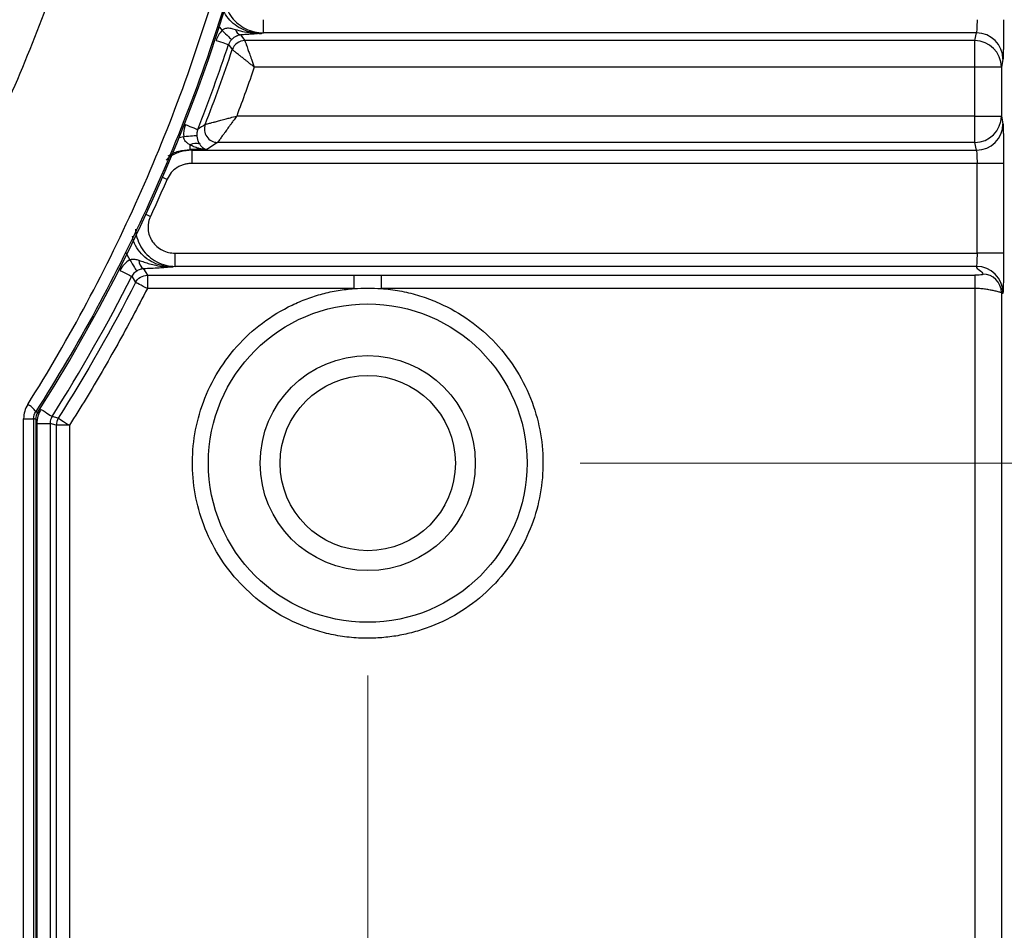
# Model space of a CAD drawing. Header units: millimetres. Extents: x 10 to 272, y 8 to 208.
# Tile 56 of 75: x 92.34 to 101.61, y 158.91 to 167.49. Entities that reach past the tile are written whole.
import ezdxf

# ---------------------------------------------------------------- set-up
doc = ezdxf.new("R2010")
doc.units = ezdxf.units.MM
doc.styles.add('SLDTEXTSTYLE1', font='TXT', dxfattribs={"width": 0.605})
doc.dimstyles.new('SLDDIMSTYLE3', dxfattribs={"dimtxt": 2.054655, "dimasz": 3, "dimexe": 0, "dimexo": 0.0625, "dimgap": 0.513664, "dimtad": 0, "dimtih": 1, "dimtoh": 1, "dimdec": 1, "dimlfac": 2, "dimrnd": 1e-09, "dimzin": 4, "dimdsep": 46, "dimtxsty": 'SLDTEXTSTYLE1', "dimsah": 1, "dimcen": 0.09, "dimadec": 0, "dimazin": 1, "dimtfac": 1, "dimtdec": 1, "dimtofl": 0, "dimtmove": 0, "dimatfit": 3, "dimfxl": 1, "dimfrac": 2, "dimtolj": 1, "dimtzin": 12, "dimarcsym": 0})

# ---------------------------------------------------------------- blocks, each defined once
blk = doc.blocks.new('_D_7')
at = {"color": 7, "linetype": 'Continuous', "lineweight": 18}
for p, q in [((79.1124, 170.3137), (79.1124, 145.36)), ((95.6124, 161.3137), (95.6124, 145.36)), ((105.8295, 148.4377), (105.1239, 148.4377)), ((105.1239, 148.4377), (105.1239, 145.2823)), ((111.3172, 148.4377), (112.0227, 148.4377)), ((112.0227, 148.4377), (112.0227, 145.2823)), ((79.1124, 146.86), (95.6124, 146.86)), ((95.6124, 146.86), (98.4604, 146.86)), ((105.1239, 145.2823), (105.8295, 145.2823)), ((112.0227, 145.2823), (111.3172, 145.2823))]:
    blk.add_line(p, q, dxfattribs=at)
for points in [[(79.1124, 146.86), (82.1124, 146.352), (82.1124, 147.368)], [(95.6124, 146.86), (92.6124, 147.368), (92.6124, 146.352)]]:
    blk.add_solid(points, dxfattribs=at)
at = {"color": 7, "linetype": 'Continuous', "lineweight": 18, "char_height": 2.11667, "attachment_point": 1, "style": 'SLDTEXTSTYLE1'}
for s, insert in [('33.0', (98.9307, 148.0108)), ('1.30', (105.8295, 148.0108))]:
    blk.add_mtext(s, dxfattribs=dict(at, insert=insert))
blk = doc.blocks.new('_D_8')
at = {"color": 7, "linetype": 'Continuous', "lineweight": 18}
for p, q in [((97.6124, 181.3137), (124.3057, 181.3137)), ((122.8057, 181.3137), (122.8057, 173.5934)), ((122.8057, 173.123), (122.1002, 173.123)), ((122.1002, 173.123), (122.1002, 169.9676)), ((128.2934, 173.123), (128.9989, 173.123)), ((128.9989, 173.123), (128.9989, 169.9676)), ((122.1002, 169.9676), (122.8057, 169.9676)), ((128.9989, 169.9676), (128.2934, 169.9676)), ((122.8057, 163.3137), (122.8057, 169.4973)), ((97.6124, 163.3137), (124.3057, 163.3137))]:
    blk.add_line(p, q, dxfattribs=at)
for points in [[(122.8057, 181.3137), (122.2977, 178.3137), (123.3137, 178.3137)], [(122.8057, 163.3137), (123.3137, 166.3137), (122.2977, 166.3137)]]:
    blk.add_solid(points, dxfattribs=at)
at = {"color": 7, "linetype": 'Continuous', "lineweight": 18, "char_height": 2.11667, "attachment_point": 1, "style": 'SLDTEXTSTYLE1'}
for s, insert in [('36.0', (115.9069, 172.6962)), ('1.42', (122.8057, 172.6962))]:
    blk.add_mtext(s, dxfattribs=dict(at, insert=insert))

msp = doc.modelspace()

# ---------------------------------------------------------------- linework, layer by layer
at = {"color": 7, "linetype": 'Continuous', "lineweight": 25}
for p, q in [((94.217, 167.4214), (94.2411, 167.3893)), ((94.6308, 167.3661), (94.6308, 167.4906)), ((94.4161, 167.3476), (94.4552, 167.2933)), ((94.6308, 167.3661), (94.6136, 167.3612)), ((101.3426, 167.3661), (94.6308, 167.3661)), ((101.3281, 167.2933), (101.3426, 167.3661)), ((94.3025, 167.256), (94.3372, 167.2083)), ((101.3281, 167.2933), (94.4552, 167.2933)), ((101.3281, 167.0442), (101.3281, 167.2933)), ((101.3281, 167.0442), (94.5445, 167.0442)), ((101.3281, 166.5832), (101.3281, 167.0442)), ((101.578, 167.0442), (101.3281, 167.0442)), ((101.5926, 167.1171), (101.578, 167.0442)), ((101.578, 167.0442), (101.578, 166.5832)), ((101.3281, 166.5832), (94.3793, 166.5832)), ((101.3281, 166.3341), (101.3281, 166.5832)), ((101.3281, 166.5832), (101.578, 166.5832)), ((101.578, 166.5832), (101.5926, 166.5103)), ((93.8801, 166.3871), (93.8383, 166.3768)), ((93.942, 166.2662), (93.942, 166.3112)), ((94.1985, 166.3341), (94.099, 166.2662)), ((101.3281, 166.3341), (94.1985, 166.3341)), ((101.3426, 166.2613), (101.3281, 166.3341)), ((93.942, 166.2662), (93.9564, 166.2613)), ((94.099, 166.2662), (93.942, 166.2662)), ((93.9564, 166.2613), (101.3426, 166.2613)), ((93.9564, 166.2613), (93.9564, 166.1367)), ((101.3486, 166.1367), (93.9564, 166.1367)), ((101.5986, 166.1367), (101.3486, 166.1367)), ((101.3486, 165.2906), (101.3486, 166.1367)), ((101.5986, 166.1367), (101.5986, 165.2906)), ((93.3309, 165.2999), (93.3724, 165.2291)), ((93.8008, 165.1661), (93.8008, 165.2906)), ((93.8008, 165.2906), (101.3486, 165.2906)), ((101.5986, 165.2906), (101.3486, 165.2906)), ((93.5009, 165.144), (93.5381, 165.0833)), ((93.8008, 165.1661), (93.7819, 165.1612)), ((101.3426, 165.1661), (93.8008, 165.1661)), ((93.3915, 165.073), (93.4272, 165.0153)), ((93.5381, 165.0833), (95.4848, 165.0833)), ((93.5381, 165.0833), (93.5381, 164.9587)), ((95.4848, 164.9587), (95.4848, 165.0833)), ((95.4848, 165.0833), (95.74, 165.0833)), ((95.74, 165.0833), (101.3281, 165.0833)), ((95.74, 165.0833), (95.74, 164.9587)), ((101.3281, 165.0833), (101.3281, 164.9587)), ((95.4848, 164.9587), (93.5381, 164.9587)), ((101.3281, 164.9587), (95.74, 164.9587)), ((101.3281, 164.9587), (101.3281, 158.555)), ((101.578, 164.9194), (101.578, 158.555)), ((92.3731, 157.9502), (92.3731, 163.7317)), ((92.3731, 163.7317), (92.4674, 163.7317)), ((92.4674, 163.7317), (92.4674, 157.9502)), ((92.4874, 163.7259), (92.4874, 157.5616)), ((92.6996, 163.7365), (92.6417, 163.7534)), ((92.4979, 163.6868), (92.4979, 157.5829)), ((92.4979, 163.6868), (92.6224, 163.6868)), ((92.6803, 163.6701), (92.6224, 163.6868)), ((92.6224, 163.6868), (92.6224, 157.5875)), ((92.6803, 163.6701), (92.6803, 157.9677)), ((92.8049, 163.6701), (92.6803, 163.6701)), ((92.8049, 163.6701), (92.8049, 157.9677))]:
    msp.add_line(p, q, dxfattribs=at)
at = {"color": 7, "linetype": 'Continuous', "lineweight": 25, "flags": 128}
for points in [[(94.2411, 167.3893), (94.2575, 167.3736), (94.2734, 167.3583), (94.2882, 167.3441), (94.3014, 167.3314), (94.3126, 167.3207), (94.3214, 167.3122), (94.3275, 167.3063), (94.3308, 167.3032)], [(94.1844, 167.2954), (94.2063, 167.2881), (94.2274, 167.281), (94.247, 167.2745), (94.2645, 167.2687), (94.2793, 167.2638), (94.2908, 167.2599), (94.2986, 167.2573), (94.3025, 167.256)], [(93.8965, 166.5018), (93.918, 166.4934), (93.9387, 166.4852), (93.958, 166.4777), (93.9751, 166.4709), (93.9896, 166.4652), (94.0009, 166.4608), (94.0086, 166.4578), (94.0124, 166.4563)], [(94.0034, 166.3984), (93.9985, 166.3979), (93.9897, 166.3971), (93.9774, 166.396), (93.962, 166.3946), (93.9439, 166.3929), (93.9238, 166.3911), (93.9023, 166.3891), (93.8801, 166.3871)], [(93.6806, 166.0061), (93.687, 166.0034), (93.7052, 165.9955), (93.7238, 165.9874)], [(93.5244, 165.657), (93.5307, 165.654), (93.5487, 165.6457), (93.5672, 165.6372)], [(93.3724, 165.2291), (93.3843, 165.2096), (93.3959, 165.1908), (93.4066, 165.1733), (93.4162, 165.1576), (93.4243, 165.1444), (93.4307, 165.134), (93.4351, 165.1268), (93.4374, 165.123)], [(93.2804, 165.1293), (93.301, 165.1189), (93.3208, 165.1088), (93.3393, 165.0995), (93.3558, 165.0911), (93.3696, 165.0841), (93.3804, 165.0786), (93.3878, 165.0749), (93.3915, 165.073)], [(92.4871, 163.7988), (92.4915, 163.7975), (92.507, 163.793)], [(92.5365, 163.82), (92.5559, 163.8077), (92.5748, 163.7958), (92.5923, 163.7847), (92.6078, 163.7748), (92.621, 163.7665), (92.6312, 163.7601), (92.6382, 163.7556), (92.6417, 163.7534)], [(92.4874, 163.7259), (92.4766, 163.7291), (92.4674, 163.7317)]]:
    msp.add_lwpolyline(points, dxfattribs=at)
at = {"color": 7, "linetype": 'Continuous', "lineweight": 25}
for centre, radius in [((79.1124, 172.3137), 13.8722), ((79.1124, 172.3137), 13.8708), ((95.6124, 163.3137), 1.5), ((95.6124, 163.3137), 1.0125), ((95.6124, 163.3137), 0.825)]:
    msp.add_circle(centre, radius, dxfattribs=at)
for centre, radius, start, end in [((79.1124, 172.3137), 15.875, 327.53824, 32.46176), ((94.439, 167.4189), 0.0749, 195.34824, 252.1923), ((101.3426, 167.1162), 0.25, 0.20731, 90.00228), ((79.1124, 172.3137), 16.01, 338.5394, 341.58441), ((94.456, 167.1677), 0.1256, 90.342, 161.12011), ((101.3281, 167.0433), 0.25, 0.20749, 90.00253), ((79.1124, 172.3137), 16.0579, 338.78835, 341.46195), ((101.3281, 166.5841), 0.25, 269.99736, 359.79262), ((94.2004, 166.4599), 0.1258, 159.62007, 269.16857), ((101.3426, 166.5112), 0.25, 269.99761, 359.7928), ((93.9928, 166.2293), 0.0964, 66.98234, 121.79103), ((93.5558, 165.2241), 0.0972, 179.72273, 235.57409), ((101.3426, 164.9162), 0.25, 0.20731, 90.00228), ((101.4031, 164.9187), 0.175, 0.20771, 90.00204), ((79.1124, 172.3137), 16.01, 327.67757, 333.11116), ((92.3237, 163.6912), 0.1956, 33.36512, 63.25767)]:
    msp.add_arc(centre, radius, start, end, dxfattribs=at)
for points, knots in [([(91.2747, 179.6709), (91.6178, 179.1303), (91.9238, 178.5661), (92.3239, 177.6869), (92.4474, 177.3882), (92.674, 176.7801), (92.7775, 176.4694), (93.0533, 175.5299), (93.191, 174.896), (93.3295, 173.9342), (93.3643, 173.6117), (93.4108, 172.9632), (93.4226, 172.6365), (93.4223, 171.6547), (93.3751, 171.0082), (93.1908, 169.7309), (93.0537, 169.1001), (92.78, 168.1659), (92.6769, 167.8555), (92.4494, 167.2442), (92.3255, 166.9443), (91.9243, 166.0619), (91.6177, 165.4969), (91.2747, 164.9565)], [0, 0, 0, 0, 0.125, 0.125, 0.1875, 0.1875, 0.25, 0.25, 0.375, 0.375, 0.4375, 0.4375, 0.5, 0.5, 0.625, 0.625, 0.75, 0.75, 0.8125, 0.8125, 0.875, 0.875, 1, 1, 1, 1]), ([(91.0999, 165.1489), (91.4202, 165.68), (91.7053, 166.234), (92.0771, 167.0965), (92.1917, 167.3894), (92.4017, 167.9853), (92.4967, 168.2874), (92.7488, 169.1964), (92.8747, 169.8095), (93.0439, 171.0494), (93.087, 171.6761), (93.0874, 172.9438), (93.0444, 173.5734), (92.8749, 174.8178), (92.7484, 175.4336), (92.4945, 176.3473), (92.3992, 176.6497), (92.1899, 177.2427), (92.0756, 177.5343), (91.7048, 178.3941), (91.4203, 178.9472), (91.0999, 179.4785)], [0, 0, 0, 0, 0.125, 0.125, 0.1875, 0.1875, 0.25, 0.25, 0.375, 0.375, 0.5, 0.5, 0.625, 0.625, 0.75, 0.75, 0.8125, 0.8125, 0.875, 0.875, 1, 1, 1, 1]), ([(92.4117, 163.8659), (92.8066, 164.4933), (93.154, 165.1444), (93.7555, 166.4906), (94.0096, 167.1858), (94.2156, 167.9029)], [0, 0, 0, 0, 0.5, 0.5, 1, 1, 1, 1]), ([(94.3355, 167.8678), (94.1241, 167.1437), (93.8633, 166.4425), (93.2468, 165.0856), (92.891, 164.43), (92.4871, 163.7988)], [0, 0, 0, 0, 0.5, 0.5, 1, 1, 1, 1]), ([(94.6136, 167.3612), (94.5837, 167.3627), (94.5242, 167.3659), (94.4388, 167.394), (94.3617, 167.439), (94.2984, 167.5008), (94.2573, 167.561), (94.2456, 167.6016), (94.242, 167.614)], [0, 0, 0, 0, 0.186153, 0.371257, 0.555187, 0.738055, 0.919598, 1, 1, 1, 1]), ([(94.2603, 167.6762), (94.2605, 167.6739), (94.2625, 167.6427), (94.2857, 167.5854), (94.3292, 167.5102), (94.3911, 167.4481), (94.4641, 167.4019), (94.5454, 167.3723), (94.6023, 167.3682), (94.6308, 167.3661)], [0, 0, 0, 0, 0.013117, 0.178615, 0.344385, 0.509666, 0.673852, 0.836849, 1, 1, 1, 1]), ([(94.2411, 167.3893), (94.2452, 167.3932), (94.2534, 167.401), (94.2689, 167.4083), (94.2856, 167.4123), (94.3038, 167.4129), (94.3234, 167.4106), (94.3445, 167.4059), (94.3591, 167.4014), (94.3668, 167.3991)], [0, 0, 0, 0, 0.120859, 0.242494, 0.369816, 0.506636, 0.655853, 0.819713, 1, 1, 1, 1]), ([(101.3486, 167.4906), (101.3486, 167.4598), (101.348, 167.4292), (101.3458, 167.3836), (101.3442, 167.3688), (101.3426, 167.3661)], [0, 0, 0, 0, 0.5, 0.5, 1, 1, 1, 1]), ([(101.5986, 167.4906), (101.5985, 167.4791), (101.5985, 167.456), (101.5984, 167.4218), (101.5983, 167.388), (101.598, 167.344), (101.5976, 167.2919), (101.5969, 167.2364), (101.596, 167.1895), (101.5949, 167.1532), (101.5938, 167.127), (101.593, 167.1204), (101.5926, 167.1171)], [0, 0, 0, 0, 0.062355, 0.124391, 0.18664, 0.24963, 0.374549, 0.498725, 0.622646, 0.748772, 0.87429, 1, 1, 1, 1]), ([(94.4161, 167.3476), (94.4095, 167.3465), (94.3993, 167.3449), (94.3859, 167.3403), (94.3715, 167.3341), (94.3528, 167.3238), (94.3377, 167.3097), (94.3308, 167.3032)], [0, 0, 0, 0, 0.251206, 0.388701, 0.500939, 0.772088, 1, 1, 1, 1]), ([(94.3668, 167.3991), (94.3885, 167.3926), (94.4371, 167.3781), (94.5195, 167.3627), (94.5804, 167.3617), (94.6136, 167.3612)], [0, 0, 0, 0, 0.269765, 0.602619, 1, 1, 1, 1]), ([(94.6136, 167.3612), (94.5961, 167.3598), (94.565, 167.3573), (94.5164, 167.3537), (94.4685, 167.3505), (94.4331, 167.3485), (94.4161, 167.3476)], [0, 0, 0, 0, 0.27966, 0.500357, 0.760186, 1, 1, 1, 1]), ([(94.3308, 167.3032), (94.3249, 167.2963), (94.3128, 167.2822), (94.306, 167.2649), (94.3025, 167.256)], [0, 0, 0, 0, 0.485742, 1, 1, 1, 1]), ([(94.4552, 167.2933), (94.4557, 167.292), (94.4566, 167.2896), (94.4596, 167.2813), (94.4639, 167.2695), (94.4695, 167.2538), (94.4765, 167.2342), (94.4859, 167.2077), (94.5, 167.1695), (94.52, 167.1136), (94.5358, 167.0688), (94.5445, 167.0442)], [0, 0, 0, 0, 0.0778425, 0.1577081, 0.2397345, 0.3240488, 0.4107681, 0.4999998, 0.6291227, 0.7957897, 1, 1, 1, 1]), ([(94.5445, 167.0442), (94.5353, 167.0516), (94.5174, 167.0657), (94.492, 167.0857), (94.4693, 167.1036), (94.4496, 167.1193), (94.4326, 167.1328), (94.4183, 167.1443), (94.396, 167.162), (94.3692, 167.1829), (94.3452, 167.2019), (94.3398, 167.2062), (94.3372, 167.2083)], [0, 0, 0, 0, 0.092946, 0.178752, 0.257427, 0.32898, 0.393422, 0.450765, 0.501026, 0.676715, 0.842714, 1, 1, 1, 1]), ([(94.0824, 166.5037), (94.084, 166.5041), (94.0871, 166.505), (94.0977, 166.5079), (94.113, 166.512), (94.1334, 166.5173), (94.1587, 166.5239), (94.1906, 166.5323), (94.2308, 166.5431), (94.2751, 166.5549), (94.3254, 166.5686), (94.3592, 166.5777), (94.3793, 166.5832)], [0, 0, 0, 0, 0.074337, 0.151644, 0.232475, 0.317315, 0.406594, 0.500687, 0.616355, 0.749045, 0.850383, 1, 1, 1, 1]), ([(94.3793, 166.5832), (94.3709, 166.5714), (94.3556, 166.5502), (94.3353, 166.5222), (94.3131, 166.4916), (94.2891, 166.4585), (94.2613, 166.4204), (94.237, 166.3866), (94.2173, 166.3594), (94.2036, 166.3409), (94.2002, 166.3363), (94.1985, 166.3341)], [0, 0, 0, 0, 0.103977, 0.187708, 0.251188, 0.383733, 0.499672, 0.638806, 0.767597, 0.887426, 1, 1, 1, 1]), ([(101.5926, 166.5103), (101.5928, 166.509), (101.5932, 166.5063), (101.5938, 166.4982), (101.5944, 166.4872), (101.5951, 166.4684), (101.596, 166.438), (101.5969, 166.3912), (101.5976, 166.3356), (101.5981, 166.2731), (101.5985, 166.2061), (101.5985, 166.1599), (101.5986, 166.1367)], [0, 0, 0, 0, 0.062871, 0.125378, 0.188064, 0.251468, 0.376638, 0.501503, 0.625069, 0.750817, 0.87531, 1, 1, 1, 1]), ([(93.942, 166.3112), (93.9336, 166.3159), (93.9177, 166.3248), (93.8983, 166.3424), (93.8842, 166.3631), (93.8814, 166.3792), (93.8801, 166.3871)], [0, 0, 0, 0, 0.289836, 0.546434, 0.778546, 1, 1, 1, 1]), ([(94.0124, 166.4563), (94.009, 166.4459), (94.0027, 166.4272), (94.0032, 166.4073), (94.0034, 166.3984)], [0, 0, 0, 0, 0.548515, 1, 1, 1, 1]), ([(94.0034, 166.3984), (94.004, 166.393), (94.0053, 166.3819), (94.009, 166.3658), (94.0143, 166.3497), (94.0213, 166.3332), (94.0272, 166.3234), (94.0305, 166.318)], [0, 0, 0, 0, 0.1518245, 0.3171619, 0.5003506, 0.7220011, 1, 1, 1, 1]), ([(94.099, 166.2662), (94.0827, 166.2676), (94.0558, 166.2699), (94.0146, 166.2792), (93.978, 166.2912), (93.9534, 166.3049), (93.942, 166.3112)], [0, 0, 0, 0, 0.302036, 0.500481, 0.769965, 1, 1, 1, 1]), ([(94.0305, 166.318), (94.0334, 166.3138), (94.0399, 166.3045), (94.0512, 166.2925), (94.0666, 166.2796), (94.0829, 166.2705), (94.0946, 166.2674), (94.099, 166.2662)], [0, 0, 0, 0, 0.13739, 0.304198, 0.499662, 0.809266, 1, 1, 1, 1]), ([(93.9564, 166.2613), (93.9207, 166.2578), (93.8493, 166.2508), (93.7654, 166.2153), (93.7274, 166.1791), (93.7155, 166.1677)], [0, 0, 0, 0, 0.406564, 0.814261, 1, 1, 1, 1]), ([(93.7339, 166.2092), (93.7658, 166.2257), (93.8312, 166.2594), (93.9046, 166.2639), (93.942, 166.2662)], [0, 0, 0, 0, 0.489348, 1, 1, 1, 1]), ([(101.3426, 166.2613), (101.3442, 166.2586), (101.3458, 166.2438), (101.348, 166.1982), (101.3486, 166.1676), (101.3486, 166.1367)], [0, 0, 0, 0, 0.5, 0.5, 1, 1, 1, 1]), ([(93.9564, 166.1367), (93.9439, 166.1362), (93.9194, 166.1352), (93.8836, 166.1274), (93.8494, 166.1149), (93.8069, 166.0919), (93.7587, 166.0523), (93.7355, 166.0091), (93.7238, 165.9874)], [0, 0, 0, 0, 0.127635, 0.251863, 0.375129, 0.499937, 0.74856, 1, 1, 1, 1]), ([(93.5672, 165.6372), (93.5631, 165.6274), (93.555, 165.6081), (93.5476, 165.5776), (93.544, 165.5467), (93.5447, 165.5053), (93.5554, 165.4538), (93.5845, 165.3982), (93.6265, 165.3511), (93.679, 165.3169), (93.7382, 165.2946), (93.7798, 165.292), (93.8008, 165.2906)], [0, 0, 0, 0, 0.063698, 0.125962, 0.187821, 0.250322, 0.374858, 0.500263, 0.624104, 0.750138, 0.873955, 1, 1, 1, 1]), ([(93.4278, 165.5185), (93.4275, 165.5144), (93.4256, 165.4793), (93.4448, 165.4138), (93.4852, 165.3296), (93.5477, 165.2592), (93.6239, 165.2068), (93.71, 165.1732), (93.7706, 165.1685), (93.8008, 165.1661)], [0, 0, 0, 0, 0.021615, 0.186084, 0.351275, 0.515459, 0.677872, 0.839421, 1, 1, 1, 1]), ([(93.7819, 165.1612), (93.7496, 165.163), (93.6854, 165.1666), (93.594, 165.1986), (93.5128, 165.2498), (93.4487, 165.3197), (93.4087, 165.3895), (93.4007, 165.4359), (93.3981, 165.4514)], [0, 0, 0, 0, 0.185287, 0.368861, 0.550347, 0.730728, 0.910084, 1, 1, 1, 1]), ([(101.3486, 165.2906), (101.3486, 165.2598), (101.348, 165.2292), (101.3458, 165.1836), (101.3442, 165.1688), (101.3426, 165.1661)], [0, 0, 0, 0, 0.5, 0.5, 1, 1, 1, 1]), ([(101.5986, 165.2906), (101.5985, 165.2791), (101.5985, 165.256), (101.5984, 165.2218), (101.5983, 165.188), (101.598, 165.144), (101.5976, 165.0919), (101.5969, 165.0364), (101.596, 164.9895), (101.5949, 164.9532), (101.5938, 164.927), (101.593, 164.9204), (101.5926, 164.9171)], [0, 0, 0, 0, 0.062355, 0.124391, 0.18664, 0.24963, 0.374549, 0.498725, 0.622646, 0.748772, 0.87429, 1, 1, 1, 1]), ([(93.3724, 165.2291), (93.3773, 165.2309), (93.3874, 165.2347), (93.4039, 165.2362), (93.4213, 165.235), (93.4397, 165.2311), (93.4521, 165.2268), (93.4586, 165.2246)], [0, 0, 0, 0, 0.173543, 0.355911, 0.55208, 0.765805, 1, 1, 1, 1]), ([(93.4586, 165.2246), (93.4746, 165.2189), (93.5081, 165.2069), (93.5609, 165.1902), (93.622, 165.1748), (93.6963, 165.1622), (93.7514, 165.1615), (93.7819, 165.1612)], [0, 0, 0, 0, 0.151325, 0.317675, 0.499432, 0.722283, 1, 1, 1, 1]), ([(93.4374, 165.123), (93.4313, 165.1188), (93.4189, 165.1103), (93.4031, 165.0933), (93.3954, 165.0798), (93.3915, 165.073)], [0, 0, 0, 0, 0.322529, 0.657927, 1, 1, 1, 1]), ([(93.5009, 165.144), (93.495, 165.1434), (93.4849, 165.1423), (93.4689, 165.1379), (93.4533, 165.1321), (93.4425, 165.1259), (93.4374, 165.123)], [0, 0, 0, 0, 0.289657, 0.505304, 0.766056, 1, 1, 1, 1]), ([(93.7819, 165.1612), (93.7575, 165.1593), (93.7145, 165.1559), (93.6464, 165.1511), (93.5781, 165.1471), (93.5259, 165.145), (93.5009, 165.144)], [0, 0, 0, 0, 0.284436, 0.501073, 0.760859, 1, 1, 1, 1]), ([(101.4031, 165.0937), (101.4029, 165.0929), (101.4043, 165.092), (101.4038, 165.09), (101.4021, 165.0888), (101.3859, 165.0853), (101.36, 165.0833), (101.3281, 165.0833)], [0, 0, 0, 0, 0.25, 0.25, 0.5, 0.5, 1, 1, 1, 1]), ([(93.4272, 165.0153), (93.4371, 165.0346), (93.4532, 165.0526), (93.4931, 165.077), (93.5164, 165.0832), (93.5381, 165.0833)], [0, 0, 0, 0, 0.5, 0.5, 1, 1, 1, 1]), ([(93.5381, 164.9587), (93.513, 164.9715), (93.4841, 164.9863), (93.4416, 165.008), (93.4293, 165.0142), (93.4272, 165.0153)], [0, 0, 0, 0, 0.5, 0.5, 1, 1, 1, 1]), ([(93.5381, 164.9587), (93.4927, 164.8709), (93.4019, 164.6952), (93.2597, 164.4348), (93.113, 164.177), (92.9619, 163.9218), (92.8572, 163.754), (92.8049, 163.6701)], [0, 0, 0, 0, 0.200067, 0.400033, 0.599967, 0.799933, 1, 1, 1, 1]), ([(95.6124, 161.6637), (95.5833, 161.6641), (95.5251, 161.665), (95.4384, 161.672), (95.3526, 161.6833), (95.2675, 161.6992), (95.1834, 161.7195), (95.1001, 161.7444), (94.9425, 161.8006), (94.7196, 161.9124), (94.4612, 162.1169), (94.2467, 162.3673), (94.0915, 162.649), (93.9937, 162.9467), (93.9545, 163.2494), (93.9701, 163.5543), (94.0446, 163.8586), (94.1776, 164.1515), (94.372, 164.4177), (94.6139, 164.6417), (94.8461, 164.7816), (95.0401, 164.8639), (95.1848, 164.9098), (95.3333, 164.943), (95.4341, 164.9535), (95.4848, 164.9587)], [0, 0, 0, 0, 0.017323, 0.034523, 0.05165, 0.06875, 0.085873, 0.103066, 0.120377, 0.185205, 0.250084, 0.314913, 0.379792, 0.439877, 0.500014, 0.560099, 0.620235, 0.685063, 0.749943, 0.814771, 0.879651, 0.909838, 0.939787, 0.969755, 1, 1, 1, 1]), ([(95.74, 164.9587), (95.7691, 164.9561), (95.8269, 164.9507), (95.9129, 164.937), (95.9976, 164.9191), (96.0811, 164.8967), (96.1635, 164.8699), (96.2446, 164.8386), (96.3973, 164.7705), (96.6109, 164.6418), (96.8527, 164.4179), (97.0472, 164.1516), (97.1802, 163.8588), (97.2547, 163.5544), (97.2703, 163.2496), (97.2312, 162.9468), (97.1334, 162.6492), (96.9782, 162.3674), (96.7637, 162.117), (96.5053, 161.9124), (96.2629, 161.7909), (96.0632, 161.7238), (95.9153, 161.6893), (95.7648, 161.6677), (95.6634, 161.665), (95.6124, 161.6637)], [0, 0, 0, 0, 0.0173226, 0.0345234, 0.05165, 0.0687505, 0.0858731, 0.103066, 0.1203767, 0.1852048, 0.2500844, 0.3149125, 0.3797921, 0.4398772, 0.5000138, 0.5600988, 0.6202354, 0.6850635, 0.7499431, 0.8147712, 0.8796508, 0.9098385, 0.9397871, 0.9697549, 1, 1, 1, 1]), ([(101.578, 164.9194), (101.5776, 164.9193), (101.5765, 164.9192), (101.5699, 164.9211), (101.5576, 164.9244), (101.5356, 164.9303), (101.5031, 164.9377), (101.4622, 164.9458), (101.4187, 164.9526), (101.3734, 164.9576), (101.3425, 164.9584), (101.3281, 164.9587)], [0, 0, 0, 0, 0.073254, 0.156882, 0.25103, 0.362629, 0.51293, 0.639787, 0.762487, 0.889191, 1, 1, 1, 1]), ([(101.5926, 164.9171), (101.5922, 164.9155), (101.5914, 164.9122), (101.5902, 164.9103), (101.5889, 164.9103), (101.5872, 164.9132), (101.5853, 164.9182), (101.5834, 164.9233), (101.5815, 164.9264), (101.5798, 164.9263), (101.5786, 164.9216), (101.578, 164.9194)], [0, 0, 0, 0, 0.076922, 0.159988, 0.249289, 0.353534, 0.500007, 0.646266, 0.750725, 0.88221, 1, 1, 1, 1]), ([(92.6417, 163.7534), (92.6379, 163.7466), (92.6303, 163.733), (92.6237, 163.7102), (92.6228, 163.6946), (92.6224, 163.6868)], [0, 0, 0, 0, 0.332416, 0.667582, 1, 1, 1, 1]), ([(92.6996, 163.7365), (92.7016, 163.7352), (92.7133, 163.7279), (92.7537, 163.7024), (92.7811, 163.6851), (92.8049, 163.6701)], [0, 0, 0, 0, 0.5, 0.5, 1, 1, 1, 1])]:
    msp.add_open_spline(points, degree=3, knots=knots, dxfattribs=at)
for points in [[(94.2411, 167.3893), (94.2152, 167.3624), (94.1961, 167.3304), (94.1844, 167.2954)], [(94.5445, 167.0442), (94.5179, 166.9671), (94.4645, 166.8128), (94.4077, 166.6597), (94.3793, 166.5832)], [(93.8965, 166.5018), (93.8821, 166.4651), (93.8765, 166.426), (93.8801, 166.3871)], [(94.0824, 166.5037), (94.0592, 166.4879), (94.0358, 166.4721), (94.0124, 166.4563)], [(93.7238, 165.9874), (93.6983, 165.9288), (93.6471, 165.8116), (93.5938, 165.6953), (93.5672, 165.6372)], [(93.3724, 165.2291), (93.333, 165.2049), (93.3011, 165.1702), (93.2804, 165.1293)], [(101.3426, 165.1661), (101.3378, 165.142), (101.4079, 165.1178), (101.4031, 165.0937)], [(93.4272, 165.0153), (93.2043, 164.5782), (92.9615, 164.1514), (92.6996, 163.7365)], [(95.4848, 164.9587), (95.5272, 164.9602), (95.5698, 164.961), (95.6124, 164.961)], [(95.6124, 164.961), (95.655, 164.961), (95.6976, 164.9602), (95.74, 164.9587)], [(92.4117, 163.8659), (92.3866, 163.8259), (92.3731, 163.7794), (92.3731, 163.7317)], [(92.4674, 163.7317), (92.4674, 163.7559), (92.4745, 163.7792), (92.4871, 163.7988)], [(92.507, 163.793), (92.4942, 163.7729), (92.4874, 163.7497), (92.4874, 163.7259)], [(92.5365, 163.82), (92.5114, 163.7803), (92.4979, 163.7338), (92.4979, 163.6868)], [(92.6996, 163.7365), (92.6872, 163.7168), (92.6804, 163.6934), (92.6803, 163.6701)]]:
    msp.add_open_spline(points, degree=3, dxfattribs=at)

# ---------------------------------------------------------------- dimensions: what is measured, and where the dimension line sits
at = {"color": 7, "linetype": 'Continuous', "lineweight": 18}
dim = msp.add_linear_dim(base=(122.8057, 163.3137), p1=(95.6124, 181.3137), p2=(95.6124, 163.3137), angle=90, dimstyle='SLDDIMSTYLE3', dxfattribs=at)
dim.commit()
dim.dimension.update_dxf_attribs({"geometry": '_D_8', "text_midpoint": (122.8057, 171.5453), "dimtype": 160})
dim = msp.add_linear_dim(base=(95.6124, 146.86), p1=(79.1124, 172.3137), p2=(95.6124, 163.3137), dimstyle='SLDDIMSTYLE3', dxfattribs=at)
dim.commit()
dim.dimension.update_dxf_attribs({"geometry": '_D_7', "text_midpoint": (105.8295, 146.86), "dimtype": 160})

doc.saveas('drawing.dxf')
